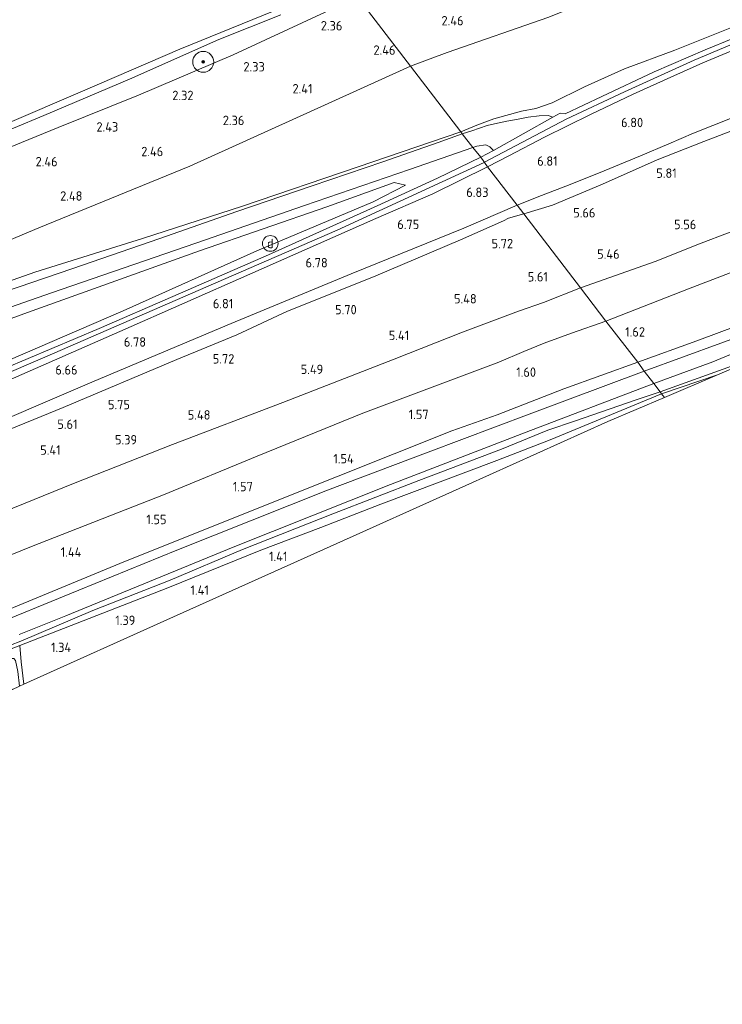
# Model space of a CAD drawing. Extents: x 130905 to 137824, y 412333 to 417928.
# Tile 232 of 256: x 135987 to 136122, y 415950 to 416139. Entities that reach past the tile are written whole.
import ezdxf
from ezdxf.enums import TextEntityAlignment as Align
from ezdxf.lldxf.tags import DXFTag

# ---------------------------------------------------------------- set-up
doc = ezdxf.new("R2010")
doc.units = 0
for name, color, linetype, lineweight in [('B-ME-GR-BOOM-S', 90, 'Continuous', 25), ('B-ME-GR-GRAS-GV', 60, 'Continuous', 13), ('B-ME-GW-TALUD_KRUIN-G', 90, 'Continuous', 18), ('B-ME-GW-TALUD_TEEN-G', 90, 'Continuous', 18), ('B-ME-IE-MEUBILAIR_DIJKPAAL-S', 7, 'Continuous', 25), ('B-ME-IE-TERREINAFSCHEIDING_KUNSTMATIG_HEKWERK-G', 20, 'IE-TERREINAFSCHEIDING-KUNSTMATIG', 18), ('B-ME-KG-GRENS_OPNAME-G', 210, 'KG-OPNAME', 18), ('B-ME-OB-BEKLEDING_STEEN-GV', 30, 'Continuous', 18), ('B-ME-OB-OEVERVOORZIENING-G', 7, 'Continuous', 18), ('B-ME-OG-WATER_RIVIER-GV', 130, 'Continuous', 18), ('B-ME-OG-WATER_SLOOT-G', 120, 'Continuous', 18), ('B-ME-OG-WATER_SLOOT-GV', 120, 'Continuous', 18), ('B-ME-VH-VERHARDING_ASFALT-GV', 252, 'Continuous', 18), ('B-ME-VH-VERHARDING_HALFVERHARDING-GV', 252, 'Continuous', 18), ('B-ME-WH-WINTERBED-G', 150, 'WH-WINTERBED', 18), ('X-XX-AL-HOOGTELABEL-S', 7, 'Continuous', 25)]:
    doc.layers.add(name, color=color, linetype=linetype, lineweight=lineweight)
doc.styles.add('NLCS-ISO', font='NLCS-ISO.ttf')
doc.styles.add('NLCS-ISO-ANNOTATIVE-T18', font='NLCS-ISO.ttf', dxfattribs={"height": 1.8})
doc.styles.get("Standard").update_dxf_attribs({"font": 'arial.ttf'})
doc.linetypes.add('IE-TERREINAFSCHEIDING-KUNSTMATIG', pattern='A,4,[82,NLCS.SHX,S=0.75,R=90,X=0,Y=0],4,-2', length=10)
tags = doc.linetypes.add('KG-OPNAME', pattern='A,5.5,-2,["O",Standard,S=1.8,R=0,X=-0.5,Y=-0.9],-2,5.5,-2,[5,NLCS.SHX,S=0.75,R=0,X=0,Y=0],-2', length=19).pattern_tags.tags
tags[6] = DXFTag(74, 10)
tags = doc.linetypes.add('WH-WINTERBED', pattern='A,6,-3.5,["WB",Standard,S=1.8,R=0,X=-1.5,Y=-0.9],-3.5,6,-3.5,6,-3.5,6,-3.5,6,-3.5', length=51).pattern_tags.tags
tags[6] = DXFTag(74, 10)

# ---------------------------------------------------------------- blocks, each defined once
blk = doc.blocks.new('SAL-HOOGTELABEL-SO')
at = {"color": 0, "linetype": 'ByBlock', "lineweight": -2, "style": 'NLCS-ISO-ANNOTATIVE-T18'}
blk.add_attdef('HOOGTE', text='', height=1.8, dxfattribs=at).set_placement((2.79, 0), align=Align.RIGHT)
blk = doc.blocks.new('SGR-BOOM_01-SO')
at = {"linetype": 'ByBlock', "lineweight": 18}
h = blk.add_hatch(color=0, dxfattribs=at)
h.dxf.hatch_style = 1
edge = h.paths.add_edge_path()
edge.add_arc((0, 0), 0.25, 0, 360)
at = {"color": 0, "linetype": 'ByBlock', "lineweight": 18}
for radius in [2, 0.25]:
    blk.add_circle((0, 0), radius, dxfattribs=at)
blk = doc.blocks.new('SIE-DIJKPAAL-SO')
at = {"color": 0, "linetype": 'ByBlock', "lineweight": 18}
blk.add_circle((0, 0), 1.5, dxfattribs=at)
at = {"color": 0, "linetype": 'ByBlock', "lineweight": 18, "style": 'NLCS-ISO'}
blk.add_text('d', height=1.8, dxfattribs=at).set_placement((0, 0), align=Align.MIDDLE_CENTER)

msp = doc.modelspace()

# ---------------------------------------------------------------- linework, layer by layer
at = {"layer": 'B-ME-GR-GRAS-GV'}
for points in [[(136139.702, 416159.988, 2.57), (136119.483, 416151.788, 2.553), (136088.71, 416139.397, 2.63), (136069.269, 416132.637, 2.536), (136062.25, 416129.991, 2.598), (136052.128, 416143.263, 1.976), (136066.414, 416149.61, 2.014), (136088.694, 416159.215, 2.139), (136113.245, 416168.981, 2.189), (136132.899, 416176.755, 2.089)], [(136125.565, 416138.167, 6.594), (136112.844, 416133.078, 6.701), (136103.206, 416129.46, 6.35), (136095.528, 416126.04, 6.469), (136089.345, 416122.976, 6.407), (136086.206, 416121.909, 6.443), (136083.518, 416121.42, 6.434), (136078.225, 416119.926, 6.402), (136074.939, 416118.715, 6.553), (136071.883, 416117.406, 6.53), (136062.25, 416129.991, 2.598), (136069.269, 416132.637, 2.536), (136088.71, 416139.397, 2.63), (136119.483, 416151.788, 2.553), (136139.702, 416159.988, 2.57)], [(136052.128, 416143.263, 1.976), (136028.321, 416132.186, 2.101), (136010.173, 416124.459, 2.176), (135994.806, 416118.241, 2.214), (135979.667, 416112.078, 2.164), (135969.36, 416107.797, 2.157), (135950.341, 416099.882, 2.082), (135931.094, 416091.971, 2.12), (135915.27, 416085.471, 1.895), (135898.214, 416077.648, 1.957), (135879.043, 416068.868, 1.932), (135862.793, 416061.487, 1.957), (135843.044, 416052.262, 1.957)], [(135979.667, 416112.078, 2.164), (135994.806, 416118.241, 2.214), (136010.173, 416124.459, 2.176), (136028.321, 416132.186, 2.101), (136052.128, 416143.263, 1.976), (136062.25, 416129.991, 2.598), (136047.19, 416123.161, 2.533), (136020.053, 416110.877, 2.683), (135991.098, 416099.087, 2.611), (135961.817, 416086.729, 2.611)], [(135845.522, 416055.18, 1.506), (135856.649, 416060.449, 1.456), (135873.44, 416068.174, 1.496), (135889.899, 416075.825, 1.596), (135907.836, 416083.872, 1.466), (135924.69, 416091.288, 1.546), (135937.629, 416097.142, 1.476), (135956.909, 416105.69, 1.466), (135974.599, 416113.309, 1.466), (135992.055, 416120.589, 1.376), (136008.456, 416127.534, 1.416), (136025.564, 416135.128, 1.396), (136037.462, 416139.85, 1.546)], [(136129.249, 416137.493, 6.6), (136118.61, 416133.145, 6.663), (136108.895, 416128.928, 6.672), (136098.87, 416124.19, 6.652), (136091.833, 416120.892, 6.685), (136090.88, 416120.981, 6.624), (136089.494, 416120.229, 6.59), (136088.567, 416120.565, 6.604), (136086.861, 416120.529, 6.523), (136084.749, 416120.243, 6.484), (136082.828, 416119.834, 6.478), (136080.659, 416119.508, 6.493), (136078.887, 416119.099, 6.495), (136076.928, 416118.623, 6.477), (136073.973, 416117.6, 6.54), (136072.165, 416117.059, 6.613), (136071.883, 416117.406, 6.53), (136074.939, 416118.715, 6.553), (136078.225, 416119.926, 6.402), (136083.518, 416121.42, 6.434), (136086.206, 416121.909, 6.443), (136089.345, 416122.976, 6.407), (136095.528, 416126.04, 6.469), (136103.206, 416129.46, 6.35), (136112.844, 416133.078, 6.701), (136125.565, 416138.167, 6.594)], [(136125.086, 416120.635, 6.543), (136120.079, 416118.627, 6.514), (136116.392, 416117.197, 6.407), (136111.679, 416115.109, 6.274), (136106.275, 416112.822, 6.31), (136099.292, 416109.962, 6.428), (136092.775, 416107.375, 6.381), (136087.308, 416105.256, 6.373), (136082.675, 416103.389, 6.438), (136076.996, 416110.76, 6.671), (136081.069, 416112.874, 6.63), (136087.917, 416116.447, 6.672), (136096.664, 416120.763, 6.522), (136104.862, 416124.664, 6.675), (136112.615, 416128.141, 6.579), (136118.217, 416130.647, 6.6), (136129.212, 416135.245, 6.523)], [(135961.817, 416086.729, 2.611), (135991.098, 416099.087, 2.611), (136020.053, 416110.877, 2.683), (136047.19, 416123.161, 2.533), (136062.25, 416129.991, 2.598), (136071.883, 416117.406, 6.53), (136052.204, 416110.749, 6.036), (136030.093, 416103.204, 5.667), (136010.998, 416097.04, 5.269), (135990.359, 416090.589, 4.739), (135971.351, 416083.866, 4.461)], [(136128.717, 416119.566, 5.642), (136118.408, 416115.616, 5.675), (136109.445, 416112.076, 5.785), (136099.021, 416107.409, 5.665), (136089.438, 416103.392, 5.669), (136083.919, 416101.725, 5.869), (136082.675, 416103.389, 6.438), (136087.308, 416105.256, 6.373), (136092.775, 416107.375, 6.381), (136099.292, 416109.962, 6.428), (136106.275, 416112.822, 6.31), (136111.679, 416115.109, 6.274), (136116.392, 416117.197, 6.407), (136120.079, 416118.627, 6.514), (136125.086, 416120.635, 6.543)], [(136127.953, 416099.933, 4.951), (136117.852, 416096.112, 5.081), (136109.05, 416092.63, 4.99), (136094.765, 416087.617, 5.136), (136083.919, 416101.725, 5.869), (136089.438, 416103.392, 5.669), (136099.021, 416107.409, 5.665), (136109.445, 416112.076, 5.785), (136118.408, 416115.616, 5.675), (136128.717, 416119.566, 5.642)], [(135971.351, 416083.866, 4.461), (135990.359, 416090.589, 4.739), (136010.998, 416097.04, 5.269), (136030.093, 416103.204, 5.667), (136052.204, 416110.749, 6.036), (136071.883, 416117.406, 6.53), (136072.165, 416117.059, 6.613), (136067.549, 416115.399, 6.48), (136056.972, 416111.716, 6.253), (136043.411, 416107.115, 5.983), (136029.043, 416102.204, 5.646), (136014.305, 416097.033, 5.343), (135997.434, 416091.22, 5.011), (135982.042, 416085.975, 4.663)], [(135969.733, 416078.365, 4.456), (135993.53, 416086.627, 4.974), (136021.182, 416096.138, 5.572), (136041.94, 416103.311, 5.967), (136062.05, 416110.222, 6.409), (136074.186, 416114.421, 6.685), (136075.728, 416112.603, 6.654), (136067.424, 416108.547, 6.713), (136055.875, 416103.294, 6.635), (136035.062, 416093.892, 6.657), (136016.749, 416085.911, 6.679), (136002.647, 416079.823, 6.635), (135984.577, 416072.152, 6.636)], [(135844.835, 416011.465, 6.635), (135868.486, 416021.793, 6.555), (135885.301, 416027.935, 6.532), (135906.175, 416035.338, 6.547), (135921.211, 416041.546, 6.539), (135938.321, 416049.159, 6.524), (135961.716, 416059.684, 6.642), (135982.558, 416068.711, 6.656), (136006.636, 416079.2, 6.565), (136031.514, 416090.198, 6.618), (136055.631, 416100.837, 6.868), (136066.494, 416105.592, 6.601), (136076.996, 416110.76, 6.671), (136082.675, 416103.389, 6.438), (136072.486, 416098.974, 6.491), (136050.883, 416090.234, 6.514), (136027.933, 416080.761, 6.547), (136001.697, 416069.697, 6.547), (135975.66, 416058.583, 6.563), (135948.547, 416046.518, 6.403), (135920.829, 416033.896, 6.333), (135898.825, 416024.354, 6.267), (135871.453, 416011.548, 6.44), (135835.774, 415994.256, 6.305)], [(135845.895, 416034.008, 2.713), (135867.557, 416042.462, 2.596), (135880.506, 416045.703, 2.713), (135887.552, 416048.292, 2.832), (135894.992, 416051.186, 2.98), (135909.685, 416056.192, 3.25), (135932.607, 416063.813, 3.679), (135960.469, 416072.423, 4.422), (135988.991, 416082.883, 4.896), (136021.856, 416094.659, 5.59), (136046.251, 416103.103, 5.949), (136059.105, 416107.722, 6.382), (136061.264, 416107.255, 6.609), (136055.092, 416104.072, 6.638), (136032.856, 416094.654, 6.715), (136007.293, 416083.211, 6.741), (135979.61, 416071.249, 6.634), (135953.722, 416059.613, 6.71), (135929.745, 416049.081, 6.536), (135909.144, 416040.407, 6.526), (135890.649, 416033.613, 6.478), (135866.715, 416025.303, 6.492), (135849.537, 416017.863, 6.691)], [(135849.537, 416017.863, 6.691), (135866.715, 416025.303, 6.492), (135890.649, 416033.613, 6.478), (135909.144, 416040.407, 6.526), (135929.745, 416049.081, 6.536), (135953.722, 416059.613, 6.71), (135979.61, 416071.249, 6.634), (136007.293, 416083.211, 6.741), (136032.856, 416094.654, 6.715), (136055.092, 416104.072, 6.638), (136061.264, 416107.255, 6.609), (136059.105, 416107.722, 6.382), (136046.251, 416103.103, 5.949), (136021.856, 416094.659, 5.59), (135988.991, 416082.883, 4.896), (135960.469, 416072.423, 4.422), (135932.607, 416063.813, 3.679), (135909.685, 416056.192, 3.25), (135894.992, 416051.186, 2.98), (135887.552, 416048.292, 2.832), (135880.506, 416045.703, 2.713), (135867.557, 416042.462, 2.596), (135845.895, 416034.008, 2.713)], [(135975.66, 416058.583, 6.563), (136001.697, 416069.697, 6.547), (136027.933, 416080.761, 6.547), (136050.883, 416090.234, 6.514), (136072.486, 416098.974, 6.491), (136082.675, 416103.389, 6.438), (136083.919, 416101.725, 5.869), (136081.029, 416100.893, 5.872), (136080.033, 416100.429, 5.895), (136071.833, 416096.792, 5.935), (136055.186, 416089.686, 5.824), (136038.726, 416083.137, 5.958), (136029.015, 416078.611, 5.902), (136017.546, 416073.855, 5.85), (135995.798, 416064.687, 5.938), (135982.768, 416059.39, 5.788)], [(135982.768, 416059.39, 5.788), (135995.798, 416064.687, 5.938), (136017.546, 416073.855, 5.85), (136029.015, 416078.611, 5.902), (136038.726, 416083.137, 5.958), (136055.186, 416089.686, 5.824), (136071.833, 416096.792, 5.935), (136080.033, 416100.429, 5.895), (136081.029, 416100.893, 5.872), (136083.919, 416101.725, 5.869), (136094.765, 416087.617, 5.136), (136087.699, 416084.799, 5.047), (136082.92, 416083.151, 5.105), (136072.193, 416079.108, 5.146), (136059.152, 416073.932, 5.138), (136037.841, 416065.67, 5.14), (136016.712, 416057.608, 5.304), (135997.769, 416050.118, 5.198), (135978.586, 416042.357, 5.064)], [(136129.756, 416092.862, 1.779), (136115.436, 416087.381, 1.769), (136099.629, 416081.232, 1.81), (136094.765, 416087.617, 5.136), (136109.05, 416092.63, 4.99), (136117.852, 416096.112, 5.081), (136127.953, 416099.933, 4.951)], [(136128.857, 416081.853, 1.687), (136117.025, 416077.462, 1.627), (136105.748, 416073.368, 1.615), (136099.629, 416081.232, 1.81), (136115.436, 416087.381, 1.769), (136129.756, 416092.862, 1.779)], [(135978.586, 416042.357, 5.064), (135997.769, 416050.118, 5.198), (136016.712, 416057.608, 5.304), (136037.841, 416065.67, 5.14), (136059.152, 416073.932, 5.138), (136072.193, 416079.108, 5.146), (136082.92, 416083.151, 5.105), (136087.699, 416084.799, 5.047), (136094.765, 416087.617, 5.136), (136099.629, 416081.232, 1.81), (136093.063, 416078.892, 1.845), (136087.816, 416077.005, 1.827), (136083.926, 416075.384, 1.93), (136079.148, 416073.377, 1.815), (136053.15, 416063.577, 1.783), (136032.93, 416055.394, 1.812), (136014.988, 416047.954, 1.711), (135989.728, 416038.095, 1.732), (135966.118, 416028.539, 1.69)], [(135966.118, 416028.539, 1.69), (135989.728, 416038.095, 1.732), (136014.988, 416047.954, 1.711), (136032.93, 416055.394, 1.812), (136053.15, 416063.577, 1.783), (136079.148, 416073.377, 1.815), (136083.926, 416075.384, 1.93), (136087.816, 416077.005, 1.827), (136093.063, 416078.892, 1.845), (136099.629, 416081.232, 1.81), (136105.748, 416073.368, 1.615), (136091.597, 416068.266, 1.581), (136078.859, 416063.282, 1.509), (136070.146, 416060.224, 1.47), (136037.366, 416047.138, 1.485), (136006.654, 416034.842, 1.428), (135981.729, 416024.577, 1.404)], [(135981.729, 416024.577, 1.404), (136006.654, 416034.842, 1.428), (136037.366, 416047.138, 1.485), (136070.146, 416060.224, 1.47), (136078.859, 416063.282, 1.509), (136091.597, 416068.266, 1.581), (136105.748, 416073.368, 1.615), (136106.981, 416071.641, 0.41), (136084.95, 416063.426, 0.41), (136065.657, 416056.139, 0.41), (136046.364, 416048.853, 0.41), (136017.567, 416037.387, 0.41), (135998.794, 416029.739, 0.41), (135980.021, 416022.091, 0.41)], [(135987.386, 416021.278, 0.41), (135996.293, 416024.818, 0.41), (136028.287, 416037.949, 0.41), (136058.428, 416049.941, 0.41), (136084.392, 416059.939, 0.41), (136108.792, 416069.288, 0.41), (136110.005, 416067.68, 1.556), (136105.452, 416066.133, 1.57), (136093.812, 416062.109, 1.581), (136088.509, 416060.333, 1.611), (136079.639, 416056.738, 1.525), (136063.849, 416050.723, 1.521), (136047.414, 416044.319, 1.492), (136030.086, 416037.546, 1.474), (136016.241, 416031.679, 1.468), (136001.473, 416025.848, 1.479), (135987.667, 416019.995, 1.346), (135983.716, 416018.438, 1.33)], [(135983.716, 416018.438, 1.33), (135987.667, 416019.995, 1.346), (136001.473, 416025.848, 1.479), (136016.241, 416031.679, 1.468), (136030.086, 416037.546, 1.474), (136047.414, 416044.319, 1.492), (136063.849, 416050.723, 1.521), (136079.639, 416056.738, 1.525), (136088.509, 416060.333, 1.611), (136093.812, 416062.109, 1.581), (136105.452, 416066.133, 1.57), (136110.005, 416067.68, 1.556), (136110.298, 416067.314, 1.6), (136088.953, 416058.514, 1.549), (136078.769, 416054.573, 1.553), (136056.556, 416046.188, 1.498), (136045.119, 416041.752, 1.458), (136033.621, 416037.403, 1.428), (136015.838, 416030.184, 1.41), (135999.629, 416023.854, 1.429), (135987.51, 416019.174, 1.296), (135983.841, 416017.775, 1.321)]]:
    msp.add_polyline3d(points, dxfattribs=at)
for points in [[(136078.112, 416113.854, 6.49), (136075.728, 416112.603, 6.654), (136074.186, 416114.421, 6.685), (136074.972, 416114.693, 6.595), (136076.648, 416114.934, 6.652), (136077.405, 416114.542, 6.669)], [(136194.306, 416103.938, 1.509), (136194.836, 416102.292, 1.406), (136194.082, 416101.895, 0.41), (136193.451, 416102.581, 0.41), (136193.032, 416103.032, 0.41), (136182.662, 416099.229, 0.41), (136170.822, 416095.116, 0.41), (136151.524, 416087.979, 0.41), (136128.991, 416079.661, 0.41), (136106.981, 416071.641, 0.41), (136105.748, 416073.368, 1.615), (136117.025, 416077.462, 1.627), (136128.857, 416081.853, 1.687), (136139.154, 416085.496, 1.581), (136154.413, 416091.058, 1.547), (136171.43, 416097.106, 1.61), (136186.998, 416102.807, 1.577), (136189.764, 416103.787, 1.567), (136191.768, 416104.438, 1.494), (136193.226, 416104.605, 1.53)], [(136123.667, 416072.585, 1.517), (136110.005, 416067.68, 1.556), (136108.792, 416069.288, 0.41), (136120.093, 416073.432, 0.41), (136125.788, 416075.786, 0.41), (136130.247, 416077.452, 0.41), (136152.457, 416085.35, 0.41), (136168.125, 416090.939, 0.41), (136152.873, 416084.457, 1.327), (136134.217, 416076.527, 1.578)], [(136120.999, 416070.909, 1.44), (136110.298, 416067.314, 1.6), (136110.005, 416067.68, 1.556), (136123.667, 416072.585, 1.517), (136134.217, 416076.527, 1.578)], [(136120.999, 416070.909, 1.44), (136110.841, 416066.605, 1.525), (136110.298, 416067.314, 1.6)], [(136016.913, 416024.618, 1.396), (135988.234, 416011.721, 1.389), (135987.726, 416016.036, 1.324), (135987.51, 416019.174, 1.296), (135999.629, 416023.854, 1.429), (136015.838, 416030.184, 1.41), (136033.621, 416037.403, 1.428), (136045.119, 416041.752, 1.458), (136056.556, 416046.188, 1.498), (136078.769, 416054.573, 1.553), (136088.953, 416058.514, 1.549), (136110.298, 416067.314, 1.6), (136110.841, 416066.605, 1.525), (136100.035, 416061.999, 1.518), (136072.813, 416049.757, 1.461), (136045.592, 416037.515, 1.403)], [(135987.51, 416019.174, 1.296), (135987.726, 416016.036, 1.324), (135988.234, 416011.721, 1.389), (135987.422, 416011.355, 0.42), (135987.12, 416014.205, 0.42), (135986.688, 416016.312, 0.42), (135986.35, 416016.672, 0.42), (135985.755, 416016.639, 0.42), (135985.436, 416015.967, 0.42), (135985.478, 416014.417, 0.42), (135985.938, 416010.688, 0.42), (135984.797, 416010.175, 1.102), (135983.841, 416017.775, 1.321)]]:
    msp.add_polyline3d(points, close=True, dxfattribs=at)
at = {"layer": 'B-ME-GW-TALUD_KRUIN-G'}
for points in [[(136082.675, 416103.389, 6.438), (136087.308, 416105.256, 6.373), (136092.775, 416107.375, 6.381), (136099.292, 416109.962, 6.428), (136106.275, 416112.822, 6.31), (136111.679, 416115.109, 6.274), (136116.392, 416117.197, 6.407), (136120.079, 416118.627, 6.514), (136125.086, 416120.635, 6.543), (136133.521, 416124.035, 6.569), (136139.387, 416126.558, 6.396), (136146.05, 416128.833, 6.301), (136151.489, 416130.873, 6.354), (136156.22, 416132.547, 6.313), (136160.96, 416134.6, 6.289), (136164.597, 416136.621, 6.294), (136169.369, 416141.545, 6.43), (136173.408, 416144.131, 6.329), (136178.89, 416146.779, 6.427), (136186.189, 416150.428, 6.564), (136189.705, 416152.292, 6.514), (136193.327, 416154.121, 6.427)], [(136052.128, 416143.263, 1.976), (136028.321, 416132.186, 2.101), (136010.173, 416124.459, 2.176), (135994.806, 416118.241, 2.214), (135979.667, 416112.078, 2.164), (135969.36, 416107.797, 2.157), (135950.341, 416099.882, 2.082), (135931.094, 416091.971, 2.12), (135915.27, 416085.471, 1.895), (135898.214, 416077.648, 1.957), (135879.043, 416068.868, 1.932), (135862.793, 416061.487, 1.957), (135843.044, 416052.262, 1.957)], [(136125.565, 416138.167, 6.594), (136112.844, 416133.078, 6.701), (136103.206, 416129.46, 6.35), (136095.528, 416126.04, 6.469), (136089.345, 416122.976, 6.407), (136086.206, 416121.909, 6.443), (136083.518, 416121.42, 6.434), (136078.225, 416119.926, 6.402), (136074.939, 416118.715, 6.553), (136071.883, 416117.406, 6.53)], [(136094.765, 416087.617, 5.136), (136109.05, 416092.63, 4.99), (136117.852, 416096.112, 5.081), (136127.953, 416099.933, 4.951), (136136.515, 416103.123, 5.03), (136146.208, 416106.461, 4.886), (136154.314, 416109.575, 4.953), (136162.232, 416112.535, 4.954), (136173.223, 416116.378, 4.624), (136178.705, 416118.287, 4.871), (136184.08, 416120.224, 4.829), (136189.258, 416121.783, 4.779), (136194.318, 416122.622, 4.492)], [(135881.666, 416054.532, 2.497), (135883.685, 416054.39, 2.649), (135886.885, 416054.693, 2.767), (135894.506, 416056.94, 2.902), (135898.416, 416058.447, 2.874), (135903.291, 416060.074, 3.057), (135915.242, 416063.793, 3.394), (135933.01, 416070.169, 3.68), (135952.696, 416077.438, 4.025), (135971.351, 416083.866, 4.461), (135990.359, 416090.589, 4.739), (136010.998, 416097.04, 5.269), (136030.093, 416103.204, 5.667), (136052.204, 416110.749, 6.036), (136071.883, 416117.406, 6.53)], [(136061.264, 416107.255, 6.609), (136055.092, 416104.072, 6.638), (136032.856, 416094.654, 6.715), (136007.293, 416083.211, 6.741), (135979.61, 416071.249, 6.634), (135953.722, 416059.613, 6.71), (135929.745, 416049.081, 6.536), (135909.144, 416040.407, 6.526), (135890.649, 416033.613, 6.478), (135866.715, 416025.303, 6.492), (135849.537, 416017.863, 6.691), (135833.173, 416009.949, 6.719), (135821.974, 416004.486, 6.645), (135804.694, 415996.793, 6.421), (135784.404, 415987.193, 6.61), (135764.043, 415977.26, 6.619), (135741.204, 415966.078, 6.536), (135732.62, 415962.017, 6.482)], [(136082.675, 416103.389, 6.438), (136072.486, 416098.974, 6.491), (136050.883, 416090.234, 6.514), (136027.933, 416080.761, 6.547), (136001.697, 416069.697, 6.547), (135975.66, 416058.583, 6.563), (135948.547, 416046.518, 6.403), (135920.829, 416033.896, 6.333), (135898.825, 416024.354, 6.267), (135871.453, 416011.548, 6.44), (135835.774, 415994.256, 6.305), (135831.561, 415992.565, 6.322), (135828.816, 415991.723, 6.064), (135825.578, 415990.183, 6.16), (135821.583, 415988.412, 6.229), (135810.221, 415982.735, 6.137), (135784.292, 415970.633, 6.152), (135760.019, 415958.889, 6.022), (135741.565, 415950.496, 6.06)], [(136094.765, 416087.617, 5.136), (136087.699, 416084.799, 5.047), (136082.92, 416083.151, 5.105), (136072.193, 416079.108, 5.146), (136059.152, 416073.932, 5.138), (136037.841, 416065.67, 5.14), (136016.712, 416057.608, 5.304), (135997.769, 416050.118, 5.198), (135978.586, 416042.357, 5.064), (135962.085, 416035.404, 5.06), (135945.301, 416028.649, 4.844), (135939.196, 416025.856, 4.87), (135935.098, 416024.157, 4.738), (135931.831, 416022.762, 4.947), (135925.654, 416019.969, 4.798), (135906.259, 416011.247, 4.761), (135883.382, 416001.341, 4.878), (135868.583, 415994.643, 4.821), (135862.197, 415991.851, 4.862), (135848.564, 415984.912, 4.442)]]:
    msp.add_polyline3d(points, dxfattribs=at)
at = {"layer": 'B-ME-GW-TALUD_TEEN-G'}
for points in [[(136417.913, 416257.901, 2.963), (136398.398, 416251.743, 2.697), (136375.646, 416243.842, 2.635), (136350.347, 416235.176, 2.666), (136321.415, 416224.995, 2.73), (136299.778, 416218.055, 2.751), (136278.394, 416210.417, 2.771), (136268.6, 416206.904, 2.721), (136246.849, 416199.081, 2.684), (136217.18, 416188.829, 2.691), (136189.523, 416179.007, 2.651), (136166.103, 416169.681, 2.647), (136139.702, 416159.988, 2.57), (136119.483, 416151.788, 2.553), (136088.71, 416139.397, 2.63), (136069.269, 416132.637, 2.536), (136062.25, 416129.991, 2.598)], [(136348.467, 416171.117, 2.205), (136345.62, 416169.588, 2.212), (136338.907, 416167.453, 2.304), (136331.604, 416164.819, 2.184), (136323.825, 416162.395, 2.151), (136308.65, 416156.983, 2.152), (136297.054, 416152.971, 1.96), (136282.395, 416148.057, 1.952), (136273.746, 416145.139, 2.023), (136251.107, 416136.929, 1.879), (136236.68, 416131.659, 1.896), (136223.691, 416126.683, 1.818), (136215.26, 416123.593, 1.801), (136195.564, 416116.525, 1.684), (136179.047, 416111.184, 1.789), (136161.193, 416104.609, 1.904), (136145.371, 416098.603, 1.67), (136129.756, 416092.862, 1.779), (136115.436, 416087.381, 1.769), (136099.629, 416081.232, 1.81)], [(136193.327, 416154.121, 6.427), (136191.143, 416151.084, 5.941), (136188.935, 416149.35, 5.868), (136185.064, 416147.619, 5.894), (136173.597, 416141.729, 5.74), (136172.395, 416140.877, 6.002), (136171.839, 416139.837, 5.854), (136172.133, 416138.819, 5.815), (136172.053, 416137.631, 5.777), (136170.984, 416136.231, 5.8), (136168.092, 416134.45, 5.566), (136163.411, 416132.877, 5.662), (136159.354, 416131.577, 5.788), (136154.586, 416129.709, 5.76), (136151.155, 416128.143, 5.7), (136148.053, 416127.163, 5.74), (136141.988, 416124.46, 5.618), (136135.506, 416122.269, 5.556), (136128.717, 416119.566, 5.642), (136118.408, 416115.616, 5.675), (136109.445, 416112.076, 5.785), (136099.021, 416107.409, 5.665), (136089.438, 416103.392, 5.669), (136083.919, 416101.725, 5.869)], [(135881.666, 416054.532, 2.497), (135892.828, 416059.755, 2.485), (135900.99, 416062.748, 2.509), (135912.583, 416066.93, 2.43), (135927.703, 416072.836, 2.494), (135944.479, 416079.331, 2.688), (135961.817, 416086.729, 2.611), (135991.098, 416099.087, 2.611), (136020.053, 416110.877, 2.683), (136047.19, 416123.161, 2.533), (136062.25, 416129.991, 2.598)], [(136061.264, 416107.255, 6.609), (136059.105, 416107.722, 6.382), (136046.251, 416103.103, 5.949), (136021.856, 416094.659, 5.59), (135988.991, 416082.883, 4.896), (135960.469, 416072.423, 4.422), (135932.607, 416063.813, 3.679), (135909.685, 416056.192, 3.25), (135894.992, 416051.186, 2.98), (135887.552, 416048.292, 2.832), (135880.506, 416045.703, 2.713), (135867.557, 416042.462, 2.596), (135845.895, 416034.008, 2.713), (135827.892, 416025.4, 2.578), (135815.958, 416019.573, 2.667), (135809.987, 416016.638, 2.53), (135787.417, 416005.215, 2.799), (135762.062, 415992.856, 2.851), (135741.616, 415982.895, 2.929), (135723.313, 415973.923, 2.937)], [(135847.922, 415997.294, 5.307), (135859.711, 416003.449, 5.469), (135869.148, 416007.669, 5.368), (135876.255, 416011.128, 5.461), (135881.75, 416013.694, 5.535), (135898.032, 416021.056, 5.385), (135919.954, 416030.996, 5.356), (135936.389, 416038.273, 5.377), (135964.787, 416051.033, 5.473), (135982.768, 416059.39, 5.788), (135995.798, 416064.687, 5.938), (136017.546, 416073.855, 5.85), (136029.015, 416078.611, 5.902), (136038.726, 416083.137, 5.958), (136055.186, 416089.686, 5.824), (136071.833, 416096.792, 5.935), (136080.033, 416100.429, 5.895), (136081.029, 416100.893, 5.872), (136083.919, 416101.725, 5.869)], [(135848.518, 415977.659, 1.382), (135855.715, 415979.929, 1.42), (135867.599, 415985.281, 1.426), (135882.85, 415992.612, 1.409), (135897.015, 415999.056, 1.53), (135908.67, 416004.073, 1.508), (135924.996, 416011.134, 1.534), (135938.053, 416016.674, 1.681), (135966.118, 416028.539, 1.69), (135989.728, 416038.095, 1.732), (136014.988, 416047.954, 1.711), (136032.93, 416055.394, 1.812), (136053.15, 416063.577, 1.783), (136079.148, 416073.377, 1.815), (136083.926, 416075.384, 1.93), (136087.816, 416077.005, 1.827), (136093.063, 416078.892, 1.845), (136099.629, 416081.232, 1.81)]]:
    msp.add_polyline3d(points, dxfattribs=at)
at = {"layer": 'B-ME-IE-TERREINAFSCHEIDING_KUNSTMATIG_HEKWERK-G'}
for points in [[(136120.999, 416070.909, 1.44), (136110.298, 416067.314, 1.6)], [(135987.51, 416019.174, 1.296), (135999.629, 416023.854, 1.429), (136015.838, 416030.184, 1.41), (136033.621, 416037.403, 1.428), (136045.119, 416041.752, 1.458), (136056.556, 416046.188, 1.498), (136078.769, 416054.573, 1.553), (136088.953, 416058.514, 1.549), (136110.298, 416067.314, 1.6)]]:
    msp.add_polyline3d(points, dxfattribs=at)
at = {"layer": 'B-ME-KG-GRENS_OPNAME-G'}
for points in [[(136110.841, 416066.605, 1.525), (136120.999, 416070.909, 1.44), (136134.217, 416076.527, 1.578)], [(135853.553, 415951.153, 1.064), (135873.46, 415960.105, 1.035), (135893.367, 415969.058, 1.005), (135894.342, 415969.496, -0.166), (135895.76, 415970.134, -0.166), (135897.207, 415970.784, 1.025), (135917.355, 415979.846, 0.969), (135918.289, 415980.265, 0.428), (135920.62, 415981.313, 0.428), (135921.959, 415981.916, 1.209), (135953.378, 415996.046, 1.156), (135984.797, 416010.175, 1.102), (135985.938, 416010.688, 0.42), (135987.422, 416011.355, 0.42), (135988.234, 416011.721, 1.389), (136016.913, 416024.618, 1.396), (136045.592, 416037.515, 1.403), (136072.813, 416049.757, 1.461), (136100.035, 416061.999, 1.518), (136110.841, 416066.605, 1.525)]]:
    msp.add_polyline3d(points, dxfattribs=at)
at = {"layer": 'B-ME-OB-BEKLEDING_STEEN-GV'}
for points in [[(135850.751, 416058.897, 1), (135863.649, 416065.013, 1), (135879.096, 416072.18, 1), (135896.493, 416079.997, 1), (135914.26, 416088.104, 1), (135927.378, 416094.172, 1), (135948.868, 416103.594, 1), (135966.283, 416111.138, 1), (135985.071, 416119.061, 1), (135999.491, 416125.246, 1), (136018.109, 416133.228, 1), (136037.891, 416141.262, 1)], [(136037.462, 416139.85, 1.546), (136025.564, 416135.128, 1.396), (136008.456, 416127.534, 1.416), (135992.055, 416120.589, 1.376), (135974.599, 416113.309, 1.466), (135956.909, 416105.69, 1.466), (135937.629, 416097.142, 1.476), (135924.69, 416091.288, 1.546), (135907.836, 416083.872, 1.466), (135889.899, 416075.825, 1.596), (135873.44, 416068.174, 1.496), (135856.649, 416060.449, 1.456), (135845.522, 416055.18, 1.506)]]:
    msp.add_polyline3d(points, dxfattribs=at)
at = {"layer": 'B-ME-OB-OEVERVOORZIENING-G'}
msp.add_polyline3d([(136049.908, 416146.091, 1), (136037.891, 416141.262, 1), (136018.109, 416133.228, 1), (135999.491, 416125.246, 1), (135985.071, 416119.061, 1), (135966.283, 416111.138, 1), (135948.868, 416103.594, 1), (135927.378, 416094.172, 1), (135914.26, 416088.104, 1), (135896.493, 416079.997, 1), (135879.096, 416072.18, 1), (135863.649, 416065.013, 1), (135850.751, 416058.897, 1)], dxfattribs=at)
at = {"layer": 'B-ME-OG-WATER_RIVIER-GV'}
msp.add_polyline3d([(135668.003, 416076.092, 1), (135994.669, 416225.939, 1), (136049.908, 416146.091, 1), (136037.891, 416141.262, 1), (136018.109, 416133.228, 1), (135999.491, 416125.246, 1), (135985.071, 416119.061, 1), (135966.283, 416111.138, 1), (135948.868, 416103.594, 1), (135927.378, 416094.172, 1), (135914.26, 416088.104, 1), (135896.493, 416079.997, 1), (135879.096, 416072.18, 1), (135863.649, 416065.013, 1), (135850.751, 416058.897, 1)], dxfattribs=at)
at = {"layer": 'B-ME-OG-WATER_SLOOT-G'}
for points in [[(136194.836, 416102.292, 1.406), (136194.306, 416103.938, 1.509), (136193.226, 416104.605, 1.53), (136191.768, 416104.438, 1.494), (136189.764, 416103.787, 1.567), (136186.998, 416102.807, 1.577), (136171.43, 416097.106, 1.61), (136154.413, 416091.058, 1.547), (136139.154, 416085.496, 1.581), (136128.857, 416081.853, 1.687), (136117.025, 416077.462, 1.627), (136105.748, 416073.368, 1.615)], [(136134.217, 416076.527, 1.578), (136123.667, 416072.585, 1.517), (136110.005, 416067.68, 1.556)], [(136105.748, 416073.368, 1.615), (136091.597, 416068.266, 1.581)], [(135916.153, 415995.934, 1.198), (135922.844, 415999.082, 1.336), (135953.007, 416012.333, 1.294), (135981.729, 416024.577, 1.404), (136006.654, 416034.842, 1.428), (136037.366, 416047.138, 1.485), (136070.146, 416060.224, 1.47), (136078.859, 416063.282, 1.509), (136091.597, 416068.266, 1.581)], [(136110.005, 416067.68, 1.556), (136105.452, 416066.133, 1.57), (136093.812, 416062.109, 1.581), (136088.509, 416060.333, 1.611), (136079.639, 416056.738, 1.525), (136063.849, 416050.723, 1.521), (136047.414, 416044.319, 1.492), (136030.086, 416037.546, 1.474), (136016.241, 416031.679, 1.468), (136001.473, 416025.848, 1.479), (135987.667, 416019.995, 1.346), (135983.716, 416018.438, 1.33)], [(135984.797, 416010.175, 1.102), (135983.841, 416017.775, 1.321), (135987.51, 416019.174, 1.296), (135987.726, 416016.036, 1.324), (135988.234, 416011.721, 1.389)]]:
    msp.add_polyline3d(points, dxfattribs=at)
at = {"layer": 'B-ME-OG-WATER_SLOOT-GV'}
msp.add_polyline3d([(136120.093, 416073.432, 0.41), (136108.792, 416069.288, 0.41), (136106.981, 416071.641, 0.41), (136128.991, 416079.661, 0.41), (136151.524, 416087.979, 0.41), (136170.822, 416095.116, 0.41), (136182.662, 416099.229, 0.41), (136193.032, 416103.032, 0.41), (136193.451, 416102.581, 0.41), (136194.082, 416101.895, 0.41), (136168.125, 416090.939, 0.41), (136152.457, 416085.35, 0.41), (136130.247, 416077.452, 0.41), (136125.788, 416075.786, 0.41)], close=True, dxfattribs=at)
msp.add_polyline3d([(135980.021, 416022.091, 0.41), (135998.794, 416029.739, 0.41), (136017.567, 416037.387, 0.41), (136046.364, 416048.853, 0.41), (136065.657, 416056.139, 0.41), (136084.95, 416063.426, 0.41), (136106.981, 416071.641, 0.41), (136108.792, 416069.288, 0.41), (136084.392, 416059.939, 0.41), (136058.428, 416049.941, 0.41), (136028.287, 416037.949, 0.41), (135996.293, 416024.818, 0.41), (135987.386, 416021.278, 0.41)], dxfattribs=at)
at = {"layer": 'B-ME-VH-VERHARDING_ASFALT-GV'}
for points in [[(136129.212, 416135.245, 6.523), (136118.217, 416130.647, 6.6), (136112.615, 416128.141, 6.579), (136104.862, 416124.664, 6.675), (136096.664, 416120.763, 6.522), (136087.917, 416116.447, 6.672), (136081.069, 416112.874, 6.63), (136076.996, 416110.76, 6.671), (136075.728, 416112.603, 6.654), (136078.112, 416113.854, 6.49), (136089.494, 416120.229, 6.59), (136090.88, 416120.981, 6.624), (136091.833, 416120.892, 6.685), (136098.87, 416124.19, 6.652), (136108.895, 416128.928, 6.672), (136118.61, 416133.145, 6.663), (136129.249, 416137.493, 6.6)], [(135984.577, 416072.152, 6.636), (136002.647, 416079.823, 6.635), (136016.749, 416085.911, 6.679), (136035.062, 416093.892, 6.657), (136055.875, 416103.294, 6.635), (136067.424, 416108.547, 6.713), (136075.728, 416112.603, 6.654), (136076.996, 416110.76, 6.671), (136066.494, 416105.592, 6.601), (136055.631, 416100.837, 6.868), (136031.514, 416090.198, 6.618), (136006.636, 416079.2, 6.565), (135982.558, 416068.711, 6.656)]]:
    msp.add_polyline3d(points, dxfattribs=at)
at = {"layer": 'B-ME-VH-VERHARDING_HALFVERHARDING-GV'}
for points in [[(136089.494, 416120.229, 6.59), (136078.112, 416113.854, 6.49), (136077.405, 416114.542, 6.669), (136076.648, 416114.934, 6.652), (136074.972, 416114.693, 6.595), (136074.186, 416114.421, 6.685), (136072.165, 416117.059, 6.613), (136073.973, 416117.6, 6.54), (136076.928, 416118.623, 6.477), (136078.887, 416119.099, 6.495), (136080.659, 416119.508, 6.493), (136082.828, 416119.834, 6.478), (136084.749, 416120.243, 6.484), (136086.861, 416120.529, 6.523), (136088.567, 416120.565, 6.604)], [(135902.768, 416055.48, 3.021), (135895.752, 416053.164, 2.923), (135894.954, 416055.611, 2.923), (135906.083, 416059.575, 3.109), (135919.737, 416064.285, 3.438), (135932.9, 416068.905, 3.654), (135946.203, 416073.54, 3.951), (135961.852, 416078.751, 4.297), (135982.042, 416085.975, 4.663), (135997.434, 416091.22, 5.011), (136014.305, 416097.033, 5.343), (136029.043, 416102.204, 5.646), (136043.411, 416107.115, 5.983), (136056.972, 416111.716, 6.253), (136067.549, 416115.399, 6.48), (136072.165, 416117.059, 6.613), (136074.186, 416114.421, 6.685), (136062.05, 416110.222, 6.409), (136041.94, 416103.311, 5.967), (136021.182, 416096.138, 5.572), (135993.53, 416086.627, 4.974), (135969.733, 416078.365, 4.456), (135944.34, 416069.716, 3.948), (135922.869, 416061.984, 3.526)]]:
    msp.add_polyline3d(points, close=True, dxfattribs=at)
at = {"layer": 'B-ME-WH-WINTERBED-G'}
for points in [[(136076.41, 416111.611, 6.663), (136092.035, 416119.832, 6.485), (136103.202, 416125.114, 6.601), (136116.547, 416131.15, 6.533), (136133.032, 416138.075, 6.479), (136148.696, 416144.321, 6.413), (136168.453, 416152.15, 6.455), (136190.449, 416160.63, 6.425), (136208.017, 416166.993, 6.605), (136225.377, 416173.303, 6.559), (136242.44, 416179.451, 6.677), (136262.724, 416186.885, 6.623), (136282.138, 416193.823, 6.74), (136302.829, 416200.803, 6.818), (136331.321, 416210.352, 6.997), (136358.657, 416219.419, 7.429), (136379.59, 416226.166, 7.944), (136395.903, 416231.372, 8.364), (136409.565, 416235.298, 8.808), (136419.095, 416237.552, 9.199), (136430.942, 416239.826, 9.734)], [(135734.026, 415960.236, 6.605), (135752.462, 415968.917, 6.621), (135770.897, 415977.598, 6.636), (135790.379, 415986.865, 6.652), (135809.861, 415996.131, 6.668), (135822.944, 416002.312, 6.636), (135850.3, 416015.119, 6.63), (135866.173, 416022.07, 6.69), (135874.449, 416025.267, 6.63), (135897.178, 416033.386, 6.628), (135917.797, 416041.324, 6.607), (135943.361, 416052.783, 6.608), (135972.292, 416065.792, 6.656), (135992.713, 416074.542, 6.656), (136021.616, 416087.106, 6.687), (136048.228, 416098.618, 6.69), (136076.361, 416111.585, 6.664), (136076.41, 416111.611, 6.663)]]:
    msp.add_polyline3d(points, dxfattribs=at)

# ---------------------------------------------------------------- block references
at = {"layer": 'B-ME-GR-BOOM-S'}
msp.add_blockref('SGR-BOOM_01-SO', (136022.587, 416130.823, 1.833), dxfattribs=at)
at = {"layer": 'B-ME-IE-MEUBILAIR_DIJKPAAL-S'}
msp.add_blockref('SIE-DIJKPAAL-SO', (136035.425, 416096.071, 6.669), dxfattribs=at)
at = {"layer": 'X-XX-AL-HOOGTELABEL-S'}
for p, values in [((136069.605, 416137.804, 2.46), {'HOOGTE': '2.46'}), ((136046.424, 416136.836, 2.36), {'HOOGTE': '2.36'}), ((136056.583, 416132.179, 2.46), {'HOOGTE': '2.46'}), ((136031.58, 416128.987, 2.334), {'HOOGTE': '2.33'}), ((136040.708, 416124.784, 2.41), {'HOOGTE': '2.41'}), ((136017.936, 416123.503, 2.323), {'HOOGTE': '2.32'}), ((136027.669, 416118.726, 2.36), {'HOOGTE': '2.36'}), ((136003.538, 416117.482, 2.434), {'HOOGTE': '2.43'}), ((136103.978, 416118.321, 6.797), {'HOOGTE': '6.80'}), ((136012.145, 416112.773, 2.46), {'HOOGTE': '2.46'}), ((136087.614, 416110.944, 6.81), {'HOOGTE': '6.81'}), ((135991.93, 416110.829, 2.46), {'HOOGTE': '2.46'}), ((136110.404, 416108.628, 5.81), {'HOOGTE': '5.81'}), ((135996.682, 416104.265, 2.475), {'HOOGTE': '2.48'}), ((136074.393, 416104.969, 6.834), {'HOOGTE': '6.83'}), ((136094.846, 416101.045, 5.66), {'HOOGTE': '5.66'}), ((136061.136, 416098.835, 6.747), {'HOOGTE': '6.75'}), ((136114.148, 416098.803, 5.56), {'HOOGTE': '5.56'}), ((136079.095, 416095.153, 5.722), {'HOOGTE': '5.72'}), ((136099.473, 416093.146, 5.46), {'HOOGTE': '5.46'}), ((136043.62, 416091.497, 6.784), {'HOOGTE': '6.78'}), ((136085.752, 416088.797, 5.61), {'HOOGTE': '5.61'}), ((136072.125, 416084.596, 5.476), {'HOOGTE': '5.48'}), ((136025.55, 416083.666, 6.81), {'HOOGTE': '6.81'}), ((136049.167, 416082.512, 5.697), {'HOOGTE': '5.70'}), ((136059.207, 416077.589, 5.41), {'HOOGTE': '5.41'}), ((136104.329, 416078.254, 1.622), {'HOOGTE': '1.62'}), ((136008.855, 416076.328, 6.784), {'HOOGTE': '6.78'}), ((136025.75, 416073.095, 5.722), {'HOOGTE': '5.72'}), ((135995.74, 416070.989, 6.656), {'HOOGTE': '6.66'}), ((136042.756, 416071.094, 5.489), {'HOOGTE': '5.49'}), ((136083.479, 416070.555, 1.597), {'HOOGTE': '1.60'}), ((136005.774, 416064.345, 5.747), {'HOOGTE': '5.75'}), ((136021.181, 416062.376, 5.484), {'HOOGTE': '5.48'}), ((136062.932, 416062.463, 1.572), {'HOOGTE': '1.57'}), ((135995.743, 416060.59, 5.606), {'HOOGTE': '5.61'}), ((136007.14, 416057.623, 5.394), {'HOOGTE': '5.39'}), ((135992.511, 416055.652, 5.406), {'HOOGTE': '5.41'}), ((136048.601, 416054.001, 1.539), {'HOOGTE': '1.54'}), ((136029.292, 416048.657, 1.572), {'HOOGTE': '1.57'}), ((136012.773, 416042.365, 1.547), {'HOOGTE': '1.55'}), ((135996.484, 416036.131, 1.444), {'HOOGTE': '1.44'}), ((136035.904, 416035.291, 1.41), {'HOOGTE': '1.41'}), ((136020.875, 416028.84, 1.41), {'HOOGTE': '1.41'}), ((136006.805, 416023.068, 1.394), {'HOOGTE': '1.39'}), ((135994.527, 416017.899, 1.344), {'HOOGTE': '1.34'})]:
    msp.add_blockref('SAL-HOOGTELABEL-SO', p, dxfattribs=at).add_auto_attribs(values)

doc.saveas('drawing.dxf')
